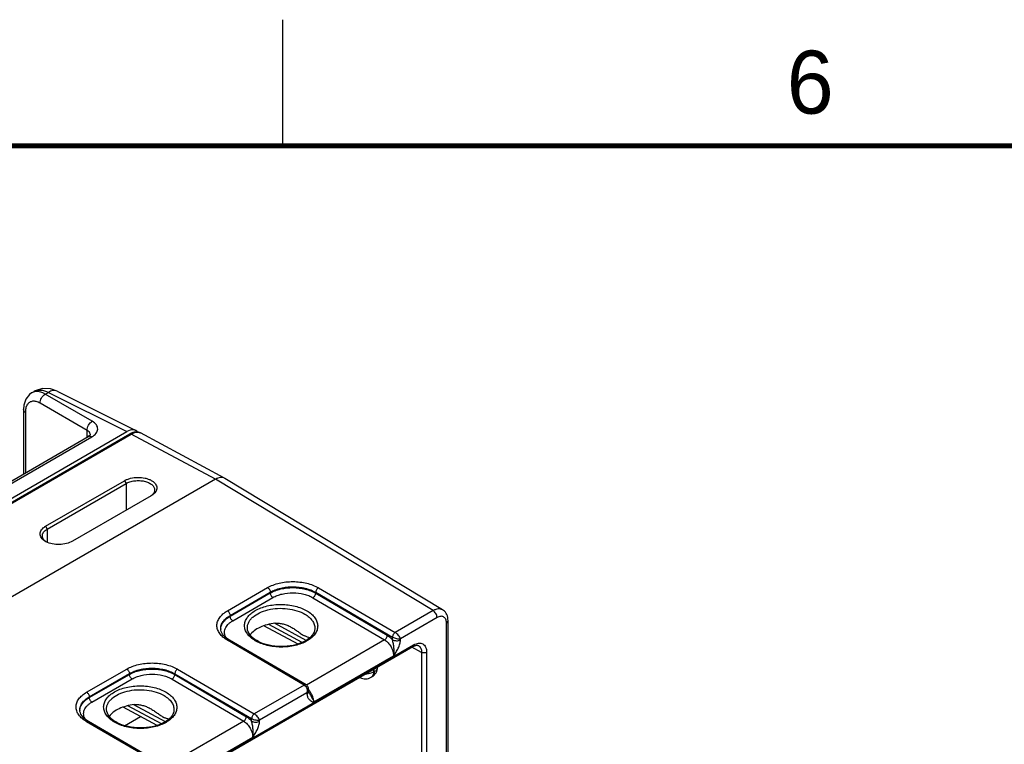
# Model space of a CAD drawing. Header units: inches. Extents: x 0 to 34, y 0 to 22.
# Tile 66 of 133: x 7.5 to 11.4, y 19.1 to 22. Entities that reach past the tile are written whole.
import ezdxf

# ---------------------------------------------------------------- set-up
doc = ezdxf.new("R2010")
doc.units = ezdxf.units.IN
doc.header["$LTSCALE"] = 1.87
doc.header["$MEASUREMENT"] = 0
doc.layers.get('0').update_dxf_attribs({"linetype": 'CONTINUOUS'})
doc.styles.add('TEXTSTYLE_2', font='txt')

msp = doc.modelspace()

# ---------------------------------------------------------------- linework, layer by layer
at = {"color": 2, "linetype": 'CONTINUOUS'}
msp.add_line((8.5, 21.5), (8.5, 22), dxfattribs=at)
at = {"color": 7, "linetype": 'CONTINUOUS'}
for p, q in [((7.6035, 20.5258), (7.5761, 20.5352)), ((7.5013, 20.519), (7.5113, 20.5248)), ((7.556, 20.5139), (7.5682, 20.521)), ((7.7427, 20.4061), (7.556, 20.5139)), ((7.5682, 20.521), (7.8795, 20.3655)), ((7.6035, 20.5258), (7.9157, 20.3699)), ((7.7219, 20.3699), (7.5351, 20.4778)), ((7.4688, 20.4532), (7.4688, 20.1965)), ((7.4767, 20.4416), (7.4767, 20.201)), ((1.6863, 16.7896), (7.8795, 20.3655)), ((3.2185, 17.6578), (7.8919, 20.3562)), ((3.224, 17.6574), (7.8974, 20.3557)), ((7.3171, 20.1089), (7.7268, 20.3454)), ((7.3312, 20.1078), (7.7408, 20.3443)), ((7.7219, 20.3426), (7.7219, 20.3699)), ((7.734, 20.3508), (7.7268, 20.3454)), ((7.7268, 20.3454), (7.7268, 20.3454)), ((7.7353, 20.3516), (7.7353, 20.3517)), ((8.2316, 20.176), (7.8974, 20.3557)), ((8.2683, 20.1801), (7.9342, 20.3598)), ((8.2694, 20.1795), (8.2683, 20.1801)), ((8.2316, 20.176), (3.5526, 17.4744)), ((7.5572, 19.9896), (7.8704, 20.1705)), ((7.5636, 19.9785), (7.8768, 20.1594)), ((7.8704, 20.1705), (7.8768, 20.1594)), ((7.8768, 20.1594), (7.8768, 20.0531)), ((9.0961, 19.6547), (8.2316, 20.176)), ((9.1342, 19.658), (8.2694, 20.1795)), ((7.9771, 20.111), (7.6639, 19.9302)), ((7.978, 20.1115), (7.9771, 20.111)), ((7.5572, 19.9896), (7.5636, 19.9785)), ((7.5636, 19.9785), (7.5636, 19.9259)), ((8.2794, 19.6539), (8.439, 19.7461)), ((8.29, 19.6358), (8.4496, 19.7279)), ((8.2901, 19.6328), (8.4496, 19.7248)), ((8.4496, 19.7248), (8.4496, 19.7279)), ((8.6299, 19.724), (8.6299, 19.7274)), ((8.6299, 19.7274), (8.935, 19.5497)), ((8.6299, 19.724), (8.9141, 19.557)), ((8.6405, 19.7456), (8.9457, 19.5678)), ((8.3006, 19.6147), (8.4601, 19.7067)), ((8.6192, 19.7059), (8.9034, 19.5389)), ((8.2901, 19.6328), (8.29, 19.6358)), ((9.0961, 19.6547), (8.9457, 19.5678)), ((8.5598, 19.5221), (8.4245, 19.5948)), ((8.5768, 19.5286), (8.4434, 19.6003)), ((8.5924, 19.5367), (8.4665, 19.6044)), ((9.112, 19.6271), (8.9667, 19.5433)), ((9.1491, 17.6128), (9.1491, 19.6057)), ((9.1557, 17.622), (9.1557, 19.6149)), ((8.2527, 19.5824), (8.2527, 19.5824)), ((8.3585, 19.5855), (8.3585, 19.5856)), ((8.6266, 19.5841), (8.6266, 19.5841)), ((4.5906, 16.962), (9.019, 19.5189)), ((8.5847, 19.3593), (8.2795, 19.5371)), ((8.5921, 19.3601), (8.287, 19.5378)), ((8.9034, 19.5389), (8.5929, 19.3596)), ((8.9349, 19.5392), (8.935, 19.5497)), ((8.9667, 19.5389), (8.9667, 19.5433)), ((9.0379, 19.5161), (9.0379, 19.5161)), ((4.5876, 16.9555), (9.016, 19.5124)), ((9.0504, 19.4891), (9.0118, 19.5099)), ((9.0504, 19.4891), (9.0504, 17.6383)), ((9.0704, 19.4892), (9.0704, 17.6384)), ((8.9394, 19.4743), (8.6226, 19.2914)), ((7.7199, 19.3309), (7.8795, 19.423)), ((7.7305, 19.3128), (7.8901, 19.4049)), ((7.7306, 19.3097), (7.8901, 19.4018)), ((7.8901, 19.4018), (7.8901, 19.4049)), ((8.0704, 19.401), (8.0704, 19.4044)), ((8.0704, 19.4044), (8.3755, 19.2266)), ((8.0704, 19.401), (8.3546, 19.2339)), ((8.081, 19.4225), (8.3862, 19.2447)), ((8.8596, 19.4221), (8.8596, 19.4107)), ((8.8596, 19.4107), (8.8626, 19.4124)), ((8.8626, 19.4124), (8.8626, 19.4238)), ((8.8758, 19.4308), (8.8758, 19.4314)), ((7.7411, 19.2916), (7.9006, 19.3837)), ((8.0597, 19.3829), (8.3439, 19.2158)), ((8.5847, 19.3593), (8.3862, 19.2447)), ((8.5922, 19.3601), (8.5909, 19.3606)), ((8.8065, 19.3894), (8.8047, 19.3904)), ((8.8503, 19.3901), (8.8533, 19.3918)), ((8.5953, 19.3288), (8.4072, 19.2202)), ((8.5953, 19.3288), (8.5954, 19.3245)), ((8.6018, 19.3426), (8.602, 19.334)), ((8.6033, 19.3283), (8.6033, 19.3283)), ((7.7306, 19.3097), (7.7305, 19.3128)), ((8.0329, 19.2137), (7.907, 19.2814)), ((7.6932, 19.2594), (7.6932, 19.2594)), ((7.799, 19.2625), (7.799, 19.2625)), ((8.0003, 19.1991), (7.865, 19.2718)), ((8.0173, 19.2055), (7.8839, 19.2772)), ((8.0671, 19.2611), (8.0671, 19.261)), ((8.0252, 19.0363), (7.72, 19.214)), ((8.0327, 19.0371), (7.7275, 19.2148)), ((7.8712, 19.1981), (7.9343, 19.2345)), ((8.3439, 19.2158), (8.0334, 19.0365)), ((8.3754, 19.2161), (8.3755, 19.2266)), ((8.4072, 19.2158), (8.4072, 19.2202)), ((8.3799, 19.1512), (8.0631, 18.9683))]:
    msp.add_line(p, q, dxfattribs=at)
at = {"color": 7, "linetype": 'CONTINUOUS', "const_width": 0.02}
msp.add_lwpolyline([(33.5, 21.5), (0.5, 21.5)], dxfattribs=at)
at = {"color": 7, "linetype": 'CONTINUOUS'}
for points in [[(7.5761, 20.5352), (7.5448, 20.5362), (7.5162, 20.5274), (7.5112, 20.5247)], [(7.5013, 20.519), (7.4929, 20.5131), (7.4782, 20.4946), (7.4701, 20.4702), (7.4688, 20.4532)], [(7.7354, 20.3526), (7.7355, 20.3529), (7.734, 20.3508)], [(7.9342, 20.3598), (7.9305, 20.3615), (7.9256, 20.363), (7.9204, 20.3638), (7.9149, 20.3638), (7.9092, 20.363), (7.9034, 20.3614), (7.8974, 20.3591), (7.8919, 20.3562)], [(9.1557, 19.6149), (9.1554, 19.6216), (9.1544, 19.6279), (9.1529, 19.6337), (9.1508, 19.6391), (9.1482, 19.644), (9.1451, 19.6484), (9.1416, 19.6523), (9.1378, 19.6556), (9.1342, 19.658)], [(8.287, 19.5378), (8.2808, 19.5417), (8.2745, 19.5463), (8.269, 19.5511), (8.2642, 19.556), (8.2603, 19.5611), (8.2571, 19.5664), (8.2547, 19.5718), (8.2532, 19.5774), (8.2527, 19.5824)], [(8.3955, 19.536), (8.3882, 19.5406), (8.3811, 19.546), (8.3748, 19.5517), (8.3695, 19.5577), (8.3652, 19.5639), (8.3619, 19.5703), (8.3597, 19.5768), (8.3586, 19.5835), (8.3585, 19.5856)], [(8.6266, 19.5841), (8.6265, 19.5822), (8.6254, 19.5757), (8.6233, 19.5693), (8.6202, 19.563), (8.616, 19.557), (8.6109, 19.5512), (8.6049, 19.5456), (8.598, 19.5403), (8.5902, 19.5353), (8.5816, 19.5307), (8.5722, 19.5265), (8.5621, 19.5228), (8.5515, 19.5196), (8.5403, 19.5169), (8.5287, 19.5148), (8.5168, 19.5134), (8.5046, 19.5125), (8.4924, 19.5122), (8.4801, 19.5126), (8.468, 19.5136), (8.4561, 19.5153), (8.4445, 19.5175), (8.4333, 19.5203), (8.4227, 19.5236), (8.4126, 19.5275), (8.4032, 19.5318), (8.3955, 19.536)], [(9.016, 19.5124), (9.0197, 19.5143), (9.0236, 19.5159), (9.0272, 19.5169), (9.0305, 19.5174), (9.0334, 19.5174), (9.0359, 19.5169), (9.0379, 19.5161)], [(8.6018, 19.3426), (8.6016, 19.3455), (8.6009, 19.3487), (8.5998, 19.3516), (8.5983, 19.3543), (8.5965, 19.3566), (8.5944, 19.3585), (8.5922, 19.3601)], [(8.6033, 19.3283), (8.603, 19.3287), (8.6027, 19.3296), (8.6023, 19.3307), (8.6021, 19.3323), (8.602, 19.334)], [(7.7275, 19.2148), (7.7213, 19.2187), (7.715, 19.2232), (7.7095, 19.228), (7.7047, 19.233), (7.7008, 19.2381), (7.6976, 19.2434), (7.6952, 19.2488), (7.6937, 19.2544), (7.6932, 19.2594)], [(7.836, 19.2129), (7.8287, 19.2175), (7.8216, 19.223), (7.8153, 19.2287), (7.81, 19.2346), (7.8057, 19.2408), (7.8024, 19.2472), (7.8002, 19.2538), (7.7991, 19.2605), (7.799, 19.2625)], [(8.0671, 19.2611), (8.067, 19.2592), (8.0659, 19.2526), (8.0638, 19.2462), (8.0607, 19.24), (8.0565, 19.2339), (8.0514, 19.2281), (8.0454, 19.2226), (8.0385, 19.2172), (8.0307, 19.2123), (8.0221, 19.2077), (8.0127, 19.2035), (8.0026, 19.1998), (7.992, 19.1966), (7.9808, 19.1939), (7.9692, 19.1918), (7.9573, 19.1903), (7.9451, 19.1894), (7.9329, 19.1892), (7.9206, 19.1896), (7.9085, 19.1906), (7.8966, 19.1922), (7.885, 19.1944), (7.8738, 19.1972), (7.8632, 19.2006), (7.8531, 19.2044), (7.8437, 19.2087), (7.836, 19.2129)]]:
    msp.add_lwpolyline(points, dxfattribs=at)
for centre, radius, start, end in [((7.7204, 20.3517), 0.0149, 0.0001, 5.7712), ((7.9223, 20.3377), 0.0251, 61.7343, 66.4493), ((7.944, 20.1544), 0.0542, 302.645, 307.2943), ((7.9465, 20.1511), 0.05, 307.3187, 308.529), ((7.5923, 19.9922), 0.0722, 240.0337, 242.7817), ((7.5876, 19.9698), 0.0504, 232.0071, 235.964), ((8.2959, 19.5804), 0.0432, 177.3306, 179.169), ((8.9458, 19.5683), 0.0216, 239.9252, 240.1386), ((8.8308, 19.4308), 0.045, 300.0008, 359.9992), ((8.8136, 19.4027), 0.0151, 234.4126, 241.7163), ((8.8278, 19.4291), 0.045, 241.7302, 300.0009), ((7.7364, 19.2574), 0.0432, 177.3306, 179.169), ((8.3863, 19.2453), 0.0216, 239.9252, 240.1386)]:
    msp.add_arc(centre, radius, start, end, dxfattribs=at)
msp.add_ellipse((7.8795, 20.3041), major_axis=(0.0375, 0.065), ratio=0.576629, start_param=6.085711, end_param=7.068023, dxfattribs=at)
for points in [[(7.5165, 20.5239), (7.5112, 20.5233), (7.5059, 20.5217), (7.5013, 20.519)], [(7.4775, 20.4526), (7.477, 20.4489), (7.4767, 20.4453), (7.4767, 20.4416)]]:
    msp.add_open_spline(points, degree=3, dxfattribs=at)
for points, knots in [([(7.5113, 20.5248), (7.519, 20.5292), (7.5397, 20.5329), (7.5587, 20.5259), (7.5682, 20.521)], [0, 0, 0, 0, 0.453196, 1, 1, 1, 1]), ([(7.556, 20.5139), (7.5526, 20.5158), (7.5404, 20.5219), (7.5263, 20.525), (7.5165, 20.5239)], [0, 0, 0, 0, 0.280663, 1, 1, 1, 1]), ([(7.5351, 20.4778), (7.5349, 20.485), (7.5396, 20.4993), (7.5496, 20.5105), (7.556, 20.5139)], [0, 0, 0, 0, 0.499994, 1, 1, 1, 1]), ([(7.6035, 20.5258), (7.5985, 20.5283), (7.5854, 20.5297), (7.5739, 20.5245), (7.5682, 20.521)], [0, 0, 0, 0, 0.452206, 1, 1, 1, 1]), ([(7.4845, 20.4722), (7.4836, 20.4709), (7.4801, 20.4648), (7.4783, 20.4579), (7.4775, 20.4526)], [0, 0, 0, 0, 0.231032, 1, 1, 1, 1]), ([(7.5351, 20.4778), (7.5303, 20.4805), (7.5209, 20.4848), (7.5061, 20.4865), (7.4931, 20.4822), (7.4868, 20.4758), (7.4845, 20.4722)], [0, 0, 0, 0, 0.293274, 0.544304, 0.77001, 1, 1, 1, 1]), ([(7.4767, 20.4416), (7.4756, 20.4424), (7.4717, 20.4451), (7.4688, 20.4498), (7.4688, 20.4532)], [0, 0, 0, 0, 0.291472, 1, 1, 1, 1]), ([(7.7219, 20.3699), (7.7216, 20.3771), (7.7263, 20.3915), (7.7364, 20.4027), (7.7427, 20.4061)], [0, 0, 0, 0, 0.499994, 1, 1, 1, 1]), ([(7.7408, 20.3443), (7.7472, 20.348), (7.7582, 20.3563), (7.7665, 20.3752), (7.7596, 20.3944), (7.7489, 20.4025), (7.7427, 20.4061)], [0, 0, 0, 0, 0.282235, 0.508517, 0.729022, 1, 1, 1, 1]), ([(7.732, 20.3614), (7.7314, 20.3622), (7.7285, 20.3657), (7.7248, 20.3683), (7.7219, 20.3699)], [0, 0, 0, 0, 0.228219, 1, 1, 1, 1]), ([(7.7268, 20.3454), (7.7277, 20.3459), (7.7323, 20.3476), (7.7375, 20.3461), (7.7408, 20.3443)], [0, 0, 0, 0, 0.222727, 1, 1, 1, 1]), ([(7.7353, 20.3532), (7.735, 20.3554), (7.7341, 20.3583), (7.7324, 20.3608), (7.732, 20.3614)], [0, 0, 0, 0, 0.736027, 1, 1, 1, 1]), ([(7.8919, 20.3562), (7.8926, 20.3566), (7.8947, 20.357), (7.8965, 20.3562), (7.8974, 20.3557)], [0, 0, 0, 0, 0.450719, 1, 1, 1, 1]), ([(7.8974, 20.3557), (7.9004, 20.3575), (7.9064, 20.3604), (7.9157, 20.3629), (7.9244, 20.3632), (7.9299, 20.3618), (7.9323, 20.3607)], [0, 0, 0, 0, 0.28739, 0.546954, 0.781864, 1, 1, 1, 1]), ([(7.8704, 20.1705), (7.874, 20.1725), (7.8819, 20.1763), (7.8994, 20.1817), (7.9233, 20.1846), (7.9472, 20.1823), (7.9649, 20.1773), (7.9764, 20.1723), (7.9859, 20.166), (7.9932, 20.1588), (7.9979, 20.1507), (7.9997, 20.1421), (7.9983, 20.1334), (7.994, 20.1251), (7.987, 20.1176), (7.9812, 20.1135), (7.978, 20.1115)], [0, 0, 0, 0, 0.066494, 0.138992, 0.292983, 0.446885, 0.519076, 0.585889, 0.646348, 0.700271, 0.748565, 0.793503, 0.838338, 0.886417, 0.940196, 1, 1, 1, 1]), ([(8.2683, 20.1801), (8.2659, 20.1815), (8.2602, 20.1834), (8.251, 20.1834), (8.243, 20.1814), (8.2365, 20.1787), (8.2332, 20.1769), (8.2316, 20.176)], [0, 0, 0, 0, 0.218353, 0.452159, 0.71125, 0.851937, 1, 1, 1, 1]), ([(7.8768, 20.1594), (7.8817, 20.1622), (7.8928, 20.1668), (7.911, 20.1706), (7.9302, 20.1713), (7.9488, 20.169), (7.9655, 20.1637), (7.9771, 20.157), (7.9839, 20.1504), (7.9875, 20.1452), (7.9897, 20.1397), (7.9903, 20.1359), (7.9903, 20.1341)], [0, 0, 0, 0, 0.128921, 0.271678, 0.419722, 0.564658, 0.698417, 0.815141, 0.866608, 0.913821, 0.957772, 1, 1, 1, 1]), ([(7.9903, 20.1341), (7.9903, 20.1321), (7.9897, 20.128), (7.9872, 20.1222), (7.9831, 20.1167), (7.9796, 20.1135), (7.9777, 20.1119)], [0, 0, 0, 0, 0.224876, 0.461143, 0.718162, 1, 1, 1, 1]), ([(7.5562, 19.9296), (7.553, 19.9315), (7.5472, 19.9355), (7.5403, 19.9428), (7.536, 19.9509), (7.5346, 19.9596), (7.5363, 19.9682), (7.5408, 19.9763), (7.548, 19.9837), (7.5539, 19.9878), (7.5572, 19.9896)], [0, 0, 0, 0, 0.144095, 0.272586, 0.388033, 0.496247, 0.605134, 0.722623, 0.854142, 1, 1, 1, 1]), ([(7.5442, 19.9517), (7.5442, 19.9542), (7.5451, 19.9594), (7.5492, 19.9667), (7.5555, 19.9732), (7.5608, 19.9769), (7.5636, 19.9785)], [0, 0, 0, 0, 0.215909, 0.448761, 0.709865, 1, 1, 1, 1]), ([(7.5565, 19.93), (7.5546, 19.9315), (7.5512, 19.9347), (7.5472, 19.94), (7.5448, 19.9458), (7.5442, 19.9498), (7.5442, 19.9517)], [0, 0, 0, 0, 0.280482, 0.536449, 0.77332, 1, 1, 1, 1]), ([(7.6639, 19.9302), (7.6565, 19.9259), (7.6394, 19.9196), (7.612, 19.9161), (7.5844, 19.9184), (7.5669, 19.924), (7.5593, 19.928)], [0, 0, 0, 0, 0.236008, 0.498149, 0.761169, 1, 1, 1, 1]), ([(8.439, 19.7461), (8.4459, 19.7501), (8.461, 19.7571), (8.4856, 19.7645), (8.5121, 19.7691), (8.5398, 19.7705), (8.5674, 19.7689), (8.594, 19.7642), (8.6185, 19.7567), (8.6336, 19.7496), (8.6405, 19.7456)], [0, 0, 0, 0, 0.1141, 0.237195, 0.366768, 0.499736, 0.63274, 0.762419, 0.885682, 1, 1, 1, 1]), ([(8.4496, 19.7279), (8.4557, 19.7315), (8.4692, 19.7378), (8.4912, 19.7445), (8.515, 19.7486), (8.5397, 19.7499), (8.5644, 19.7484), (8.5882, 19.7442), (8.6102, 19.7374), (8.6237, 19.731), (8.6299, 19.7274)], [0, 0, 0, 0, 0.114145, 0.237238, 0.36678, 0.499705, 0.63267, 0.762331, 0.885612, 1, 1, 1, 1]), ([(8.439, 19.7461), (8.4405, 19.7452), (8.4433, 19.7428), (8.4466, 19.7384), (8.4489, 19.7333), (8.4495, 19.7297), (8.4496, 19.7279)], [0, 0, 0, 0, 0.236976, 0.499189, 0.761843, 1, 1, 1, 1]), ([(8.4496, 19.7248), (8.4557, 19.7284), (8.4692, 19.7346), (8.4912, 19.7413), (8.515, 19.7453), (8.5397, 19.7465), (8.5644, 19.745), (8.5882, 19.7408), (8.6102, 19.734), (8.6237, 19.7276), (8.6299, 19.724)], [0, 0, 0, 0, 0.114008, 0.237036, 0.366572, 0.499533, 0.632558, 0.762282, 0.885608, 1, 1, 1, 1]), ([(8.4601, 19.7067), (8.4586, 19.7076), (8.4558, 19.71), (8.4525, 19.7145), (8.4503, 19.7195), (8.4496, 19.7231), (8.4496, 19.7248)], [0, 0, 0, 0, 0.237244, 0.499463, 0.761973, 1, 1, 1, 1]), ([(8.4601, 19.7067), (8.4655, 19.7099), (8.4774, 19.7154), (8.5038, 19.7234), (8.5397, 19.7271), (8.5754, 19.723), (8.6018, 19.7148), (8.6137, 19.7091), (8.6192, 19.7059)], [0, 0, 0, 0, 0.114151, 0.23728, 0.499471, 0.761948, 0.885415, 1, 1, 1, 1]), ([(8.6192, 19.7059), (8.6207, 19.7068), (8.6235, 19.7092), (8.6268, 19.7136), (8.6291, 19.7187), (8.6298, 19.7223), (8.6299, 19.724)], [0, 0, 0, 0, 0.236981, 0.49946, 0.762231, 1, 1, 1, 1]), ([(8.6405, 19.7456), (8.639, 19.7447), (8.6362, 19.7423), (8.6329, 19.7379), (8.6306, 19.7328), (8.6299, 19.7292), (8.6299, 19.7274)], [0, 0, 0, 0, 0.236844, 0.499187, 0.761971, 1, 1, 1, 1]), ([(8.3898, 19.5354), (8.3835, 19.5392), (8.3719, 19.5473), (8.3581, 19.562), (8.3493, 19.5783), (8.3463, 19.5955), (8.3493, 19.6127), (8.3581, 19.6289), (8.3719, 19.6435), (8.3902, 19.6561), (8.4122, 19.6663), (8.4373, 19.6739), (8.4644, 19.6785), (8.4926, 19.6799), (8.5208, 19.6782), (8.5479, 19.6733), (8.5729, 19.6655), (8.5883, 19.6582), (8.5953, 19.6541)], [0, 0, 0, 0, 0.060535, 0.114796, 0.163682, 0.209358, 0.254958, 0.303643, 0.357634, 0.417884, 0.484272, 0.555879, 0.631259, 0.708625, 0.786036, 0.861544, 0.933354, 1, 1, 1, 1]), ([(8.2795, 19.5371), (8.2732, 19.5407), (8.2618, 19.5486), (8.2483, 19.563), (8.2397, 19.5788), (8.2367, 19.5956), (8.2397, 19.6124), (8.2483, 19.6282), (8.2618, 19.6425), (8.2732, 19.6503), (8.2794, 19.6539)], [0, 0, 0, 0, 0.144884, 0.274626, 0.39142, 0.500515, 0.609515, 0.726059, 0.855466, 1, 1, 1, 1]), ([(8.2527, 19.5824), (8.2525, 19.5874), (8.2541, 19.5978), (8.2617, 19.6123), (8.2739, 19.6254), (8.2843, 19.6325), (8.29, 19.6358)], [0, 0, 0, 0, 0.218502, 0.451379, 0.710202, 1, 1, 1, 1]), ([(8.2528, 19.5824), (8.253, 19.5872), (8.2552, 19.597), (8.2629, 19.6105), (8.2748, 19.6228), (8.2847, 19.6296), (8.2901, 19.6328)], [0, 0, 0, 0, 0.218431, 0.452595, 0.71182, 1, 1, 1, 1]), ([(8.2794, 19.6539), (8.2809, 19.6531), (8.2837, 19.6507), (8.287, 19.6462), (8.2893, 19.6412), (8.29, 19.6375), (8.29, 19.6358)], [0, 0, 0, 0, 0.236976, 0.499189, 0.761843, 1, 1, 1, 1]), ([(8.3006, 19.6147), (8.2991, 19.6155), (8.2963, 19.6179), (8.293, 19.6224), (8.2908, 19.6274), (8.2901, 19.631), (8.2901, 19.6328)], [0, 0, 0, 0, 0.237244, 0.499463, 0.761973, 1, 1, 1, 1]), ([(8.3585, 19.5856), (8.3584, 19.5894), (8.3592, 19.5973), (8.3635, 19.6088), (8.3707, 19.6197), (8.3842, 19.6337), (8.4075, 19.6481), (8.4411, 19.6594), (8.479, 19.6647), (8.5179, 19.6635), (8.5548, 19.6559), (8.5773, 19.6464), (8.5873, 19.6405)], [0, 0, 0, 0, 0.043179, 0.087918, 0.135696, 0.187501, 0.304299, 0.437568, 0.58172, 0.728932, 0.870821, 1, 1, 1, 1]), ([(8.5953, 19.6541), (8.6017, 19.6503), (8.6133, 19.6422), (8.6271, 19.6275), (8.6358, 19.6113), (8.6389, 19.594), (8.6359, 19.5769), (8.6271, 19.5607), (8.6133, 19.5461), (8.595, 19.5335), (8.5729, 19.5232), (8.5479, 19.5156), (8.5207, 19.5111), (8.4926, 19.5096), (8.4644, 19.5113), (8.4373, 19.5162), (8.4122, 19.524), (8.3969, 19.5313), (8.3898, 19.5354)], [0, 0, 0, 0, 0.060535, 0.114796, 0.163682, 0.209358, 0.254958, 0.303643, 0.357634, 0.417884, 0.484272, 0.555879, 0.631259, 0.708625, 0.786036, 0.861544, 0.933354, 1, 1, 1, 1]), ([(8.5873, 19.6405), (8.5933, 19.637), (8.6041, 19.6294), (8.617, 19.6155), (8.625, 19.6003), (8.6267, 19.5893), (8.6266, 19.5841)], [0, 0, 0, 0, 0.289471, 0.548546, 0.781743, 1, 1, 1, 1]), ([(9.1342, 19.658), (9.1317, 19.6595), (9.126, 19.6617), (9.1164, 19.6621), (9.1061, 19.6597), (9.0995, 19.6566), (9.0961, 19.6547)], [0, 0, 0, 0, 0.217906, 0.450942, 0.7101, 1, 1, 1, 1]), ([(9.112, 19.6271), (9.112, 19.6297), (9.111, 19.6352), (9.1076, 19.6429), (9.1026, 19.6497), (9.0984, 19.6533), (9.0961, 19.6547)], [0, 0, 0, 0, 0.237083, 0.499719, 0.762507, 1, 1, 1, 1]), ([(9.1491, 19.6057), (9.1491, 19.6084), (9.1487, 19.6134), (9.1466, 19.6204), (9.1432, 19.626), (9.1384, 19.6301), (9.1325, 19.6322), (9.1259, 19.6324), (9.1189, 19.6307), (9.1143, 19.6285), (9.112, 19.6271)], [0, 0, 0, 0, 0.144896, 0.274513, 0.391094, 0.499976, 0.608863, 0.72546, 0.855093, 1, 1, 1, 1]), ([(8.2742, 19.5465), (8.2725, 19.5493), (8.2697, 19.5551), (8.2675, 19.5644), (8.2677, 19.5739), (8.271, 19.5866), (8.2791, 19.5983), (8.2903, 19.6082), (8.297, 19.6126), (8.3006, 19.6147)], [0, 0, 0, 0, 0.119815, 0.233742, 0.345688, 0.459924, 0.708518, 0.848618, 1, 1, 1, 1]), ([(8.4689, 19.6047), (8.4582, 19.6035), (8.4376, 19.5997), (8.4093, 19.5897), (8.386, 19.5761), (8.3739, 19.5642), (8.3694, 19.5578)], [0, 0, 0, 0, 0.287227, 0.554479, 0.79318, 1, 1, 1, 1]), ([(8.4689, 19.6047), (8.4743, 19.6054), (8.4853, 19.6053), (8.5014, 19.6023), (8.5169, 19.597), (8.5268, 19.5923), (8.5316, 19.5897)], [0, 0, 0, 0, 0.248677, 0.49821, 0.748775, 1, 1, 1, 1]), ([(9.1491, 19.6057), (9.1501, 19.6063), (9.1519, 19.6075), (9.154, 19.6098), (9.1554, 19.6123), (9.1557, 19.614), (9.1557, 19.6149)], [0, 0, 0, 0, 0.289801, 0.549041, 0.782223, 1, 1, 1, 1]), ([(8.5316, 19.5897), (8.5366, 19.587), (8.5462, 19.5812), (8.56, 19.5716), (8.5728, 19.5621), (8.5816, 19.5565), (8.586, 19.5542)], [0, 0, 0, 0, 0.261087, 0.520169, 0.77201, 1, 1, 1, 1]), ([(8.6067, 19.5472), (8.6036, 19.548), (8.5986, 19.5492), (8.5917, 19.5516), (8.588, 19.5532), (8.586, 19.5542)], [0, 0, 0, 0, 0.438311, 0.700525, 1, 1, 1, 1]), ([(8.9034, 19.5389), (8.9049, 19.5397), (8.9078, 19.5421), (8.9111, 19.5466), (8.9134, 19.5516), (8.9141, 19.5553), (8.9141, 19.557)], [0, 0, 0, 0, 0.236981, 0.49946, 0.762231, 1, 1, 1, 1]), ([(8.9141, 19.557), (8.916, 19.5559), (8.9236, 19.5509), (8.9303, 19.5445), (8.9349, 19.5392)], [0, 0, 0, 0, 0.234431, 1, 1, 1, 1]), ([(8.9457, 19.5678), (8.9442, 19.5669), (8.9413, 19.5646), (8.938, 19.5601), (8.9357, 19.555), (8.935, 19.5514), (8.935, 19.5497)], [0, 0, 0, 0, 0.236844, 0.499187, 0.761971, 1, 1, 1, 1]), ([(8.9457, 19.5678), (8.9442, 19.5669), (8.9414, 19.5646), (8.9381, 19.5601), (8.9358, 19.555), (8.9351, 19.5514), (8.9351, 19.5496)], [0, 0, 0, 0, 0.23658, 0.498909, 0.76183, 1, 1, 1, 1]), ([(8.9667, 19.5433), (8.966, 19.5455), (8.9636, 19.5502), (8.9587, 19.5568), (8.9526, 19.563), (8.948, 19.5664), (8.9457, 19.5678)], [0, 0, 0, 0, 0.216799, 0.47672, 0.750266, 1, 1, 1, 1]), ([(8.2795, 19.5371), (8.2801, 19.5375), (8.2814, 19.5381), (8.2834, 19.5386), (8.2853, 19.5385), (8.2865, 19.5381), (8.287, 19.5378)], [0, 0, 0, 0, 0.290323, 0.549714, 0.782684, 1, 1, 1, 1]), ([(8.9034, 19.5389), (8.9087, 19.5358), (8.9185, 19.5274), (8.9299, 19.5114), (8.9375, 19.4932), (8.9395, 19.4804), (8.9394, 19.4743)], [0, 0, 0, 0, 0.237053, 0.499139, 0.761692, 1, 1, 1, 1]), ([(8.9394, 19.4743), (8.9405, 19.4794), (8.9416, 19.4902), (8.9409, 19.5065), (8.939, 19.5203), (8.937, 19.5312), (8.9357, 19.5366), (8.9349, 19.5392)], [0, 0, 0, 0, 0.240925, 0.492181, 0.747196, 0.874582, 1, 1, 1, 1]), ([(8.9349, 19.5392), (8.9371, 19.5379), (8.9424, 19.536), (8.9508, 19.535), (8.9591, 19.5358), (8.9644, 19.5376), (8.9667, 19.5389)], [0, 0, 0, 0, 0.237771, 0.501106, 0.76384, 1, 1, 1, 1]), ([(8.9351, 19.5496), (8.9374, 19.5483), (8.9427, 19.546), (8.951, 19.5438), (8.9592, 19.5427), (8.9644, 19.5429), (8.9667, 19.5433)], [0, 0, 0, 0, 0.250301, 0.524327, 0.784175, 1, 1, 1, 1]), ([(8.9394, 19.4743), (8.9427, 19.4794), (8.9492, 19.4898), (8.958, 19.5057), (8.9645, 19.5221), (8.9666, 19.5334), (8.9667, 19.5389)], [0, 0, 0, 0, 0.258878, 0.517525, 0.769703, 1, 1, 1, 1]), ([(9.019, 19.5189), (9.019, 19.5175), (9.0187, 19.5155), (9.0174, 19.5134), (9.0165, 19.5127), (9.016, 19.5124)], [0, 0, 0, 0, 0.54767, 0.781565, 1, 1, 1, 1]), ([(9.019, 19.5189), (9.0222, 19.5208), (9.0285, 19.5238), (9.0383, 19.5261), (9.0474, 19.5259), (9.0556, 19.5229), (9.0622, 19.5174), (9.067, 19.5095), (9.0699, 19.4999), (9.0704, 19.4929), (9.0704, 19.4892)], [0, 0, 0, 0, 0.144904, 0.274534, 0.391126, 0.500011, 0.608894, 0.72548, 0.855104, 1, 1, 1, 1]), ([(9.0379, 19.5161), (9.0399, 19.5151), (9.0436, 19.5121), (9.0476, 19.5057), (9.05, 19.4979), (9.0504, 19.4921), (9.0504, 19.4891)], [0, 0, 0, 0, 0.218116, 0.450815, 0.709765, 1, 1, 1, 1]), ([(9.0704, 19.4892), (9.069, 19.4884), (9.0657, 19.4872), (9.0605, 19.4866), (9.0552, 19.4871), (9.0519, 19.4883), (9.0504, 19.4891)], [0, 0, 0, 0, 0.236703, 0.498908, 0.761706, 1, 1, 1, 1]), ([(7.8795, 19.423), (7.8864, 19.427), (7.9015, 19.434), (7.9261, 19.4415), (7.9526, 19.446), (7.9803, 19.4475), (8.0079, 19.4459), (8.0345, 19.4412), (8.059, 19.4336), (8.0741, 19.4265), (8.081, 19.4225)], [0, 0, 0, 0, 0.1141, 0.237195, 0.366768, 0.499736, 0.63274, 0.762419, 0.885682, 1, 1, 1, 1]), ([(7.8795, 19.423), (7.881, 19.4222), (7.8838, 19.4198), (7.8871, 19.4153), (7.8894, 19.4102), (7.8901, 19.4066), (7.8901, 19.4049)], [0, 0, 0, 0, 0.236976, 0.499189, 0.761843, 1, 1, 1, 1]), ([(7.8901, 19.4049), (7.8962, 19.4085), (7.9097, 19.4148), (7.9317, 19.4215), (7.9555, 19.4255), (7.9802, 19.4269), (8.0049, 19.4254), (8.0287, 19.4212), (8.0507, 19.4144), (8.0642, 19.408), (8.0704, 19.4044)], [0, 0, 0, 0, 0.114145, 0.237238, 0.36678, 0.499705, 0.63267, 0.762331, 0.885612, 1, 1, 1, 1]), ([(7.8901, 19.4018), (7.8962, 19.4053), (7.9097, 19.4116), (7.9317, 19.4182), (7.9555, 19.4222), (7.9802, 19.4235), (8.0049, 19.422), (8.0287, 19.4178), (8.0507, 19.411), (8.0642, 19.4046), (8.0704, 19.401)], [0, 0, 0, 0, 0.114008, 0.237036, 0.366572, 0.499533, 0.632558, 0.762282, 0.885608, 1, 1, 1, 1]), ([(7.9006, 19.3837), (7.8991, 19.3846), (7.8963, 19.3869), (7.893, 19.3914), (7.8908, 19.3965), (7.8901, 19.4001), (7.8901, 19.4018)], [0, 0, 0, 0, 0.237244, 0.499463, 0.761973, 1, 1, 1, 1]), ([(7.9006, 19.3837), (7.906, 19.3868), (7.9179, 19.3924), (7.9443, 19.4003), (7.9802, 19.4041), (8.016, 19.4), (8.0423, 19.3917), (8.0542, 19.3861), (8.0597, 19.3829)], [0, 0, 0, 0, 0.114151, 0.23728, 0.499471, 0.761948, 0.885415, 1, 1, 1, 1]), ([(8.0597, 19.3829), (8.0612, 19.3837), (8.064, 19.3861), (8.0673, 19.3906), (8.0696, 19.3956), (8.0703, 19.3993), (8.0704, 19.401)], [0, 0, 0, 0, 0.236981, 0.49946, 0.762231, 1, 1, 1, 1]), ([(8.081, 19.4225), (8.0795, 19.4217), (8.0767, 19.4193), (8.0734, 19.4148), (8.0711, 19.4097), (8.0704, 19.4061), (8.0704, 19.4044)], [0, 0, 0, 0, 0.236844, 0.499187, 0.761971, 1, 1, 1, 1]), ([(8.8596, 19.4107), (8.855, 19.408), (8.8441, 19.4041), (8.8328, 19.403), (8.8268, 19.4031)], [0, 0, 0, 0, 0.474453, 1, 1, 1, 1]), ([(8.8596, 19.4107), (8.8596, 19.4084), (8.8593, 19.4041), (8.8575, 19.3981), (8.8546, 19.3933), (8.8518, 19.391), (8.8503, 19.3901)], [0, 0, 0, 0, 0.289803, 0.549049, 0.782228, 1, 1, 1, 1]), ([(8.8626, 19.4124), (8.8626, 19.4101), (8.8622, 19.4058), (8.8605, 19.3998), (8.8575, 19.395), (8.8547, 19.3927), (8.8533, 19.3918)], [0, 0, 0, 0, 0.289803, 0.549049, 0.782228, 1, 1, 1, 1]), ([(8.8626, 19.4124), (8.8646, 19.4135), (8.8681, 19.416), (8.8724, 19.4205), (8.8751, 19.4255), (8.8758, 19.4291), (8.8758, 19.4308)], [0, 0, 0, 0, 0.289796, 0.549041, 0.782223, 1, 1, 1, 1]), ([(8.5921, 19.3601), (8.5917, 19.3604), (8.5905, 19.3608), (8.5886, 19.3609), (8.5866, 19.3604), (8.5853, 19.3597), (8.5846, 19.3594)], [0, 0, 0, 0, 0.217316, 0.450286, 0.709676, 1, 1, 1, 1]), ([(8.5909, 19.3606), (8.5899, 19.3609), (8.5877, 19.3608), (8.5857, 19.3599), (8.5847, 19.3593)], [0, 0, 0, 0, 0.456619, 1, 1, 1, 1]), ([(8.5847, 19.3593), (8.5894, 19.3566), (8.5936, 19.3501), (8.5957, 19.342), (8.5964, 19.3361), (8.596, 19.3316), (8.5953, 19.3288)], [0, 0, 0, 0, 0.479289, 0.611923, 0.744389, 1, 1, 1, 1]), ([(7.72, 19.214), (7.7137, 19.2177), (7.7023, 19.2256), (7.6888, 19.2399), (7.6802, 19.2558), (7.6772, 19.2726), (7.6802, 19.2894), (7.6888, 19.3052), (7.7023, 19.3195), (7.7137, 19.3273), (7.7199, 19.3309)], [0, 0, 0, 0, 0.144884, 0.274626, 0.39142, 0.500515, 0.609515, 0.726059, 0.855466, 1, 1, 1, 1]), ([(7.7199, 19.3309), (7.7214, 19.33), (7.7242, 19.3277), (7.7275, 19.3232), (7.7298, 19.3181), (7.7305, 19.3145), (7.7305, 19.3128)], [0, 0, 0, 0, 0.236976, 0.499189, 0.761843, 1, 1, 1, 1]), ([(7.8303, 19.2124), (7.824, 19.2161), (7.8124, 19.2242), (7.7986, 19.239), (7.7898, 19.2552), (7.7868, 19.2724), (7.7898, 19.2896), (7.7986, 19.3058), (7.8124, 19.3204), (7.8307, 19.333), (7.8527, 19.3433), (7.8778, 19.3508), (7.9049, 19.3554), (7.9331, 19.3569), (7.9613, 19.3551), (7.9884, 19.3503), (8.0134, 19.3425), (8.0288, 19.3352), (8.0358, 19.331)], [0, 0, 0, 0, 0.060535, 0.114796, 0.163682, 0.209358, 0.254958, 0.303643, 0.357634, 0.417884, 0.484272, 0.555879, 0.631259, 0.708625, 0.786036, 0.861544, 0.933354, 1, 1, 1, 1]), ([(7.799, 19.2625), (7.7989, 19.2664), (7.7997, 19.2743), (7.804, 19.2858), (7.8112, 19.2967), (7.8247, 19.3106), (7.848, 19.325), (7.8816, 19.3364), (7.9195, 19.3417), (7.9584, 19.3404), (7.9953, 19.3328), (8.0178, 19.3233), (8.0278, 19.3175)], [0, 0, 0, 0, 0.043179, 0.087918, 0.135696, 0.187501, 0.304299, 0.437568, 0.58172, 0.728932, 0.870821, 1, 1, 1, 1]), ([(8.0358, 19.331), (8.0422, 19.3273), (8.0538, 19.3192), (8.0676, 19.3045), (8.0763, 19.2882), (8.0794, 19.271), (8.0764, 19.2538), (8.0676, 19.2376), (8.0538, 19.223), (8.0355, 19.2104), (8.0134, 19.2002), (7.9884, 19.1926), (7.9612, 19.188), (7.9331, 19.1866), (7.9049, 19.1883), (7.8778, 19.1932), (7.8527, 19.201), (7.8374, 19.2083), (7.8303, 19.2124)], [0, 0, 0, 0, 0.060535, 0.114796, 0.163682, 0.209358, 0.254958, 0.303643, 0.357634, 0.417884, 0.484272, 0.555879, 0.631259, 0.708625, 0.786036, 0.861544, 0.933354, 1, 1, 1, 1]), ([(8.5953, 19.3288), (8.5973, 19.3307), (8.6005, 19.3349), (8.6019, 19.3402), (8.6018, 19.3426)], [0, 0, 0, 0, 0.52929, 1, 1, 1, 1]), ([(8.602, 19.334), (8.602, 19.3331), (8.6017, 19.3313), (8.6003, 19.3287), (8.5982, 19.3264), (8.5964, 19.3251), (8.5954, 19.3245)], [0, 0, 0, 0, 0.21857, 0.452166, 0.711185, 1, 1, 1, 1]), ([(8.5954, 19.3245), (8.5954, 19.32), (8.5966, 19.3135), (8.6005, 19.3062), (8.6053, 19.3005), (8.6128, 19.2955), (8.6194, 19.2927), (8.6226, 19.2914)], [0, 0, 0, 0, 0.290805, 0.418063, 0.537966, 0.768912, 1, 1, 1, 1]), ([(8.6226, 19.2914), (8.6225, 19.2955), (8.6213, 19.3041), (8.617, 19.3168), (8.6106, 19.3293), (8.605, 19.337), (8.6019, 19.3405)], [0, 0, 0, 0, 0.226977, 0.477051, 0.739066, 1, 1, 1, 1]), ([(8.6033, 19.3283), (8.6054, 19.3251), (8.6095, 19.3189), (8.6152, 19.3096), (8.6196, 19.3005), (8.6218, 19.2943), (8.6226, 19.2914)], [0, 0, 0, 0, 0.272107, 0.534098, 0.778987, 1, 1, 1, 1]), ([(7.6932, 19.2594), (7.693, 19.2643), (7.6946, 19.2747), (7.7022, 19.2893), (7.7144, 19.3023), (7.7248, 19.3095), (7.7305, 19.3128)], [0, 0, 0, 0, 0.218502, 0.451379, 0.710202, 1, 1, 1, 1]), ([(7.6933, 19.2594), (7.6935, 19.2641), (7.6957, 19.2739), (7.7034, 19.2875), (7.7153, 19.2998), (7.7252, 19.3066), (7.7306, 19.3097)], [0, 0, 0, 0, 0.218431, 0.452595, 0.71182, 1, 1, 1, 1]), ([(7.7147, 19.2234), (7.713, 19.2262), (7.7102, 19.232), (7.708, 19.2414), (7.7082, 19.2508), (7.7115, 19.2635), (7.7196, 19.2753), (7.7308, 19.2851), (7.7375, 19.2895), (7.7411, 19.2916)], [0, 0, 0, 0, 0.119815, 0.233742, 0.345688, 0.459924, 0.708518, 0.848618, 1, 1, 1, 1]), ([(7.7411, 19.2916), (7.7396, 19.2925), (7.7368, 19.2948), (7.7336, 19.2993), (7.7313, 19.3044), (7.7306, 19.308), (7.7306, 19.3097)], [0, 0, 0, 0, 0.237244, 0.499463, 0.761973, 1, 1, 1, 1]), ([(7.9094, 19.2817), (7.8987, 19.2805), (7.8781, 19.2767), (7.8498, 19.2667), (7.8265, 19.2531), (7.8144, 19.2411), (7.8099, 19.2348)], [0, 0, 0, 0, 0.287227, 0.554479, 0.79318, 1, 1, 1, 1]), ([(7.9094, 19.2817), (7.9148, 19.2823), (7.9258, 19.2823), (7.9419, 19.2793), (7.9574, 19.274), (7.9673, 19.2692), (7.9721, 19.2666)], [0, 0, 0, 0, 0.248677, 0.49821, 0.748775, 1, 1, 1, 1]), ([(8.0278, 19.3175), (8.0338, 19.3139), (8.0446, 19.3063), (8.0575, 19.2925), (8.0655, 19.2772), (8.0672, 19.2663), (8.0671, 19.2611)], [0, 0, 0, 0, 0.289471, 0.548546, 0.781743, 1, 1, 1, 1]), ([(7.9721, 19.2666), (7.9771, 19.264), (7.9867, 19.2581), (8.0005, 19.2486), (8.0134, 19.2391), (8.0221, 19.2334), (8.0265, 19.2312)], [0, 0, 0, 0, 0.261087, 0.520169, 0.77201, 1, 1, 1, 1]), ([(8.3862, 19.2448), (8.3847, 19.2439), (8.3819, 19.2415), (8.3785, 19.2371), (8.3762, 19.232), (8.3755, 19.2284), (8.3755, 19.2266)], [0, 0, 0, 0, 0.236844, 0.499187, 0.761971, 1, 1, 1, 1]), ([(8.3862, 19.2447), (8.3847, 19.2439), (8.3819, 19.2415), (8.3786, 19.237), (8.3763, 19.2319), (8.3756, 19.2283), (8.3756, 19.2266)], [0, 0, 0, 0, 0.23658, 0.498909, 0.76183, 1, 1, 1, 1]), ([(8.4072, 19.2202), (8.4065, 19.2225), (8.4041, 19.2272), (8.3992, 19.2338), (8.3931, 19.2399), (8.3885, 19.2434), (8.3862, 19.2447)], [0, 0, 0, 0, 0.216799, 0.47672, 0.750266, 1, 1, 1, 1]), ([(7.72, 19.214), (7.7206, 19.2144), (7.7219, 19.215), (7.7239, 19.2155), (7.7258, 19.2155), (7.727, 19.2151), (7.7275, 19.2148)], [0, 0, 0, 0, 0.290323, 0.549714, 0.782684, 1, 1, 1, 1]), ([(8.0472, 19.2241), (8.0441, 19.2249), (8.0391, 19.2261), (8.0322, 19.2285), (8.0285, 19.2302), (8.0265, 19.2312)], [0, 0, 0, 0, 0.438311, 0.700525, 1, 1, 1, 1]), ([(8.3439, 19.2158), (8.3454, 19.2167), (8.3483, 19.219), (8.3516, 19.2235), (8.3539, 19.2286), (8.3546, 19.2322), (8.3546, 19.2339)], [0, 0, 0, 0, 0.236981, 0.49946, 0.762231, 1, 1, 1, 1]), ([(8.3439, 19.2158), (8.3492, 19.2128), (8.359, 19.2043), (8.3704, 19.1883), (8.378, 19.1702), (8.38, 19.1573), (8.3799, 19.1512)], [0, 0, 0, 0, 0.237053, 0.499139, 0.761692, 1, 1, 1, 1]), ([(8.3546, 19.2339), (8.3565, 19.2328), (8.3641, 19.2278), (8.3708, 19.2214), (8.3754, 19.2161)], [0, 0, 0, 0, 0.234431, 1, 1, 1, 1]), ([(8.3799, 19.1512), (8.381, 19.1564), (8.3821, 19.1672), (8.3814, 19.1835), (8.3795, 19.1972), (8.3775, 19.2081), (8.3762, 19.2135), (8.3754, 19.2161)], [0, 0, 0, 0, 0.240925, 0.492181, 0.747196, 0.874582, 1, 1, 1, 1]), ([(8.3754, 19.2161), (8.3776, 19.2148), (8.3829, 19.2129), (8.3913, 19.2119), (8.3996, 19.2127), (8.4049, 19.2145), (8.4072, 19.2158)], [0, 0, 0, 0, 0.237771, 0.501106, 0.76384, 1, 1, 1, 1]), ([(8.3756, 19.2266), (8.3779, 19.2252), (8.3832, 19.223), (8.3915, 19.2207), (8.3997, 19.2197), (8.4049, 19.2198), (8.4072, 19.2202)], [0, 0, 0, 0, 0.250301, 0.524327, 0.784175, 1, 1, 1, 1]), ([(8.3799, 19.1512), (8.3832, 19.1564), (8.3897, 19.1667), (8.3985, 19.1827), (8.405, 19.199), (8.4071, 19.2104), (8.4072, 19.2158)], [0, 0, 0, 0, 0.258878, 0.517525, 0.769703, 1, 1, 1, 1])]:
    msp.add_open_spline(points, degree=3, knots=knots, dxfattribs=at)

# ---------------------------------------------------------------- texts
at = {"color": 2, "linetype": 'CONTINUOUS', "insert": (10.5012, 21.8772), "char_height": 0.25, "width": 0.25, "attachment_point": 1, "line_spacing_factor": 0.9, "style": 'TEXTSTYLE_2'}
msp.add_mtext('6', dxfattribs=at)

doc.saveas('drawing.dxf')
